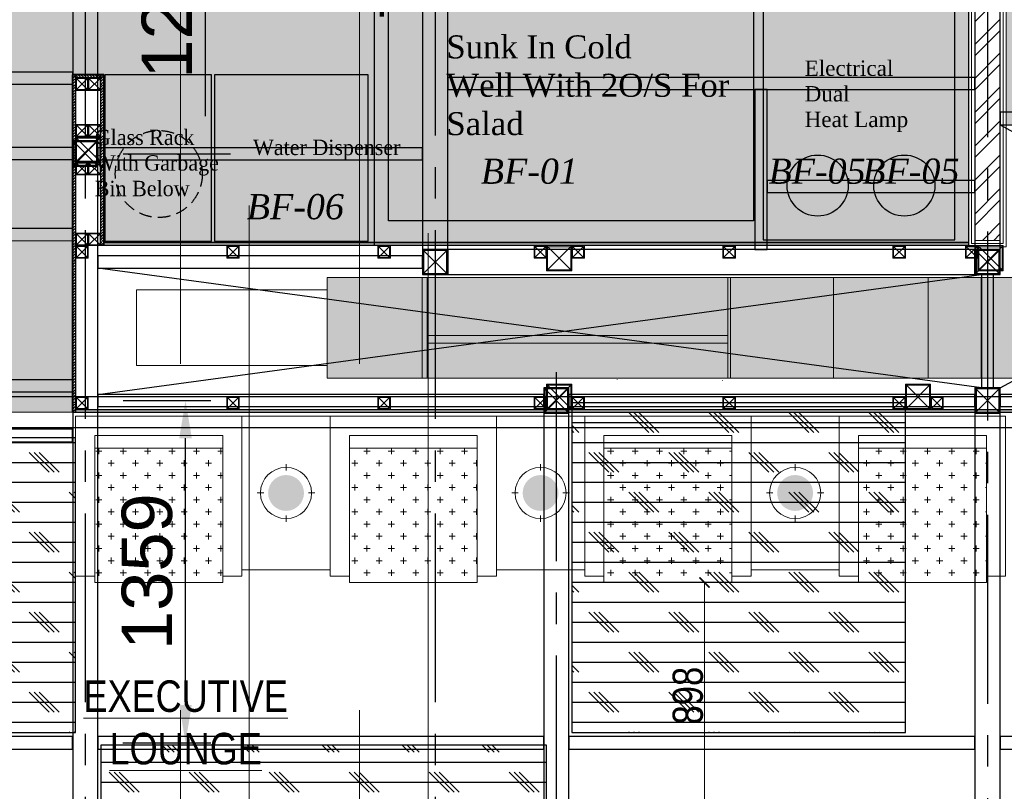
# Model space of a CAD drawing. Header units: inches. Extents: x -1008743 to -388065, y -1380311 to -642022.
# Tile 48 of 85: x -517875 to -513965, y -674900 to -671836. Entities that reach past the tile are written whole.
import ezdxf
from ezdxf.xclip import XClip

# ---------------------------------------------------------------- set-up
doc = ezdxf.new("R2010")
doc.units = ezdxf.units.IN
doc.header["$LTSCALE"] = 1000
doc.header["$MEASUREMENT"] = 0
doc.header["$XCLIPFRAME"] = 0
doc.header["$PDMODE"] = 35
for name, pattern in [('CENTER2', [1.125, 0.75, -0.125, 0.125, -0.125]), ('General Arrangement Plan$0$( Hidden )', [0.375, 0.25, -0.125]), ('General Arrangement Plan$1$.5', [2, 0.5, -0.5, 0.5, -0.5]), ('General Arrangement Plan$1$CORES & SETBACK$0$HIDDEN', [0.375, 0.25, -0.125]), ('General Arrangement Plan$1$DASHED', [0.75, 0.5, -0.25])]:
    doc.linetypes.add(name, pattern=pattern)
for name, color, linetype in [('Elevation hatch', 7, 'Continuous'), ('General Arrangement Plan$1$12-ply', 160, 'Continuous'), ('General Arrangement Plan$1$Equipment', 5, 'Continuous'), ('General Arrangement Plan$1$Equipment Name', 7, 'Continuous'), ('IFF-35 HEAVY', 100, 'Continuous'), ('M-HVAC-INSULATION', 7, 'Continuous')]:
    doc.layers.add(name, color=color, linetype=linetype)
for name, color, linetype, lineweight in [('General Arrangement Plan$0$DIM', 7, 'Continuous', 13), ('General Arrangement Plan$0$TEXT', 7, 'Continuous', 5), ('General Arrangement Plan$1$01_WALL-INTERNAL', 250, 'Continuous', 13), ('General Arrangement Plan$1$A-HATCH', 15, 'Continuous', 0), ('General Arrangement Plan$1$BEAM', 113, 'Continuous', 9), ('General Arrangement Plan$1$CT-FURNITURE', 3, 'Continuous', 5), ('General Arrangement Plan$1$Finishes', 5, 'Continuous', 13), ('General Arrangement Plan$1$FURN', 252, 'Continuous', 5), ('General Arrangement Plan$1$MEI- EXISTING WALLS', 1, 'Continuous', 15), ('General Arrangement Plan$1$TXT', 6, 'Continuous', 20), ('General Arrangement Plan$1$Wall Hatch', 8, 'Continuous', 0), ('General Arrangement Plan$1$WALL NEW', 6, 'Continuous', 13)]:
    doc.layers.add(name, color=color, linetype=linetype, lineweight=lineweight)
doc.layers.add('General Arrangement Plan$1$MH- (Structural Elements)Strc-4', color=7, linetype='Continuous', lineweight=0, true_color=0xb85b00)
doc.layers.add('General Arrangement Plan$1$MS', color=7, linetype='Continuous', lineweight=0, true_color=0x3c5977)
doc.styles.add('ARIAL', font='arial.ttf')
doc.styles.add('General Arrangement Plan$1$Standard', font='ARIALN.TTF')
doc.styles.add('General Arrangement Plan$1$style12', font='BOOKOSI.TTF')
doc.styles.add('General Arrangement Plan$1$TMH-TEXT', font='simplex.shx', dxfattribs={"width": 0.8})
doc.dimstyles.new('General Arrangement Plan$1$TFS-Dim', dxfattribs={"dimtxt": 120, "dimasz": 40, "dimexe": 25, "dimexo": 25, "dimgap": 4.5, "dimtad": 1, "dimdec": 0, "dimzin": 0, "dimdsep": 46, "dimtxsty": 'General Arrangement Plan$1$Standard', "dimblk": 'General Arrangement Plan$1$_ArchTick', "dimcen": 0.09, "dimdle": 2, "dimclrd": 256, "dimclre": 8, "dimadec": 0, "dimazin": 0, "dimtfac": 1, "dimtdec": 0, "dimtofl": 0, "dimtmove": 1, "dimatfit": 3, "dimfxl": 1, "dimtolj": 1, "dimtzin": 0, "dimlwd": -1, "dimlwe": -1, "dimarcsym": 0})
doc.dimstyles.new('S-50', dxfattribs={"dimtxt": 200, "dimasz": 150, "dimexe": 100, "dimexo": 100, "dimgap": 50, "dimtad": 1, "dimdec": 0, "dimzin": 0, "dimdsep": 46, "dimtxsty": 'ARIAL', "dimblk1": 'ARCHTICK', "dimblk2": 'ARCHTICK', "dimcen": 0.09, "dimdle": 100, "dimclrd": 8, "dimclre": 8, "dimclrt": 6, "dimadec": 0, "dimazin": 0, "dimtfac": 1, "dimtdec": 0, "dimtofl": 0, "dimtmove": 0, "dimatfit": 3, "dimfxl": 1, "dimtolj": 1, "dimtzin": 0, "dimlwd": -1, "dimarcsym": 0})
pattern_1 = [(0, (-549706.02, -668672.15), (0, 79.375), []), (135, (-549666.34, -668711.84), (-158.75, -158.75), [112.2532, -112.2532]), (135, (-549646.5, -668711.84), (-158.75, -158.75), [112.2532, -112.2532]), (135, (-549626.65, -668711.84), (-158.75, -158.75), [112.2532, -112.2532])]

# ---------------------------------------------------------------- blocks, each defined once
blk = doc.blocks.new('General Arrangement Plan$1$JHGFG')
h = blk.add_hatch()
h.set_pattern_fill('CROSS', color=9, scale=7.5, angle=270)
h.set_pattern_definition([(270, (0, 0), (47.625, -47.625), [23.8125, -71.4375]), (0, (-11.906, -11.906), (47.625, 47.625), [23.8125, -71.4375])])
h.paths.add_polyline_path([(-2281577.9, -209054.5), (-2282102.9, -209054.5), (-2282102.9, -209554.5), (-2281577.9, -209554.5)])
at = {"color": 0, "linetype": 'ByBlock', "lineweight": -2}
for points in [[(-2282152.9, -209054.5), (-2281602.9, -209054.5), (-2281602.9, -208979.5), (-2282227.9, -208979.5), (-2282227.9, -209629.5), (-2281602.9, -209629.5), (-2281602.9, -209554.5), (-2282152.9, -209554.5)], [(-2282102.9, -209054.5), (-2282152.9, -209054.5), (-2282152.9, -209554.5), (-2282102.9, -209554.5)], [(-2281577.9, -209054.5), (-2282102.9, -209054.5), (-2282102.9, -209554.5), (-2281577.9, -209554.5)]]:
    blk.add_lwpolyline(points, close=True, dxfattribs=at)
blk = doc.blocks.new('General Arrangement Plan$1$A$Caff05cb0')
h = blk.add_hatch(color=52)
h.set_gradient(color1=(228, 209, 7), one_color=1, tint=1, name='SPHERICAL')
edge = h.paths.add_edge_path()
edge.add_arc((0, 0), 70.1, 0, 360, ccw=False)
at = {"color": 250}
for points in [[(0, 87.5), (0, 112.5)], [(-87.5, 0), (-112.5, 0)], [(87.5, 0), (112.5, 0)], [(0, -87.5), (0, -112.5)]]:
    blk.add_lwpolyline(points, dxfattribs=at)
blk.add_circle((0, 0), 100, dxfattribs=at)
blk = doc.blocks.new('*U404')
at = {"layer": 'General Arrangement Plan$1$A-HATCH', "lineweight": -2, "true_color": 0x939598}
h = blk.add_hatch(dxfattribs=at)
h.set_pattern_fill('ANSI32', color=252, scale=0.4)
h.set_pattern_definition([(45, (-636.7705, 0), (-2.694077, 2.694077), []), (45, (-634.9745, 0), (-2.694077, 2.694077), [])])
h.paths.add_polyline_path([(-360.62, 1), (-360.62, 5), (-221.82, 5), (-221.82, 1)])
at = {"layer": 'General Arrangement Plan$1$Finishes'}
blk.add_lwpolyline([(-361.62, 6), (-220.82, 6), (-220.82, 0), (-361.62, 0)], close=True, dxfattribs=at)
at = {"layer": 'General Arrangement Plan$1$WALL NEW'}
for points in [[(-361.12, 5.5), (-221.32, 5.5), (-221.32, 0.5), (-361.12, 0.5)], [(-360.62, 5), (-221.82, 5), (-221.82, 1), (-360.62, 1)]]:
    blk.add_lwpolyline(points, close=True, dxfattribs=at)
blk = doc.blocks.new('General Arrangement Plan$1$_ArchTick')
at = {"color": 0, "linetype": 'ByBlock', "const_width": 0.15}
blk.add_lwpolyline([(-0.5, -0.5), (0.5, 0.5)], dxfattribs=at)
blk = doc.blocks.new('*D412')
at = {"layer": 'Defpoints', "color": 0}
for p in [(11370, 4135.1, -0.1), (11415.5, 4135.1), (11549.5, 3236.7, -0.1)]:
    blk.add_point(p, dxfattribs=at)
at = {"layer": 'General Arrangement Plan$0$DIM', "color": 8, "linetype": 'General Arrangement Plan$0$( Hidden )'}
for p, q in [((11395, 4135.1), (11440.5, 4135.1)), ((11524.5, 3236.7), (11390.5, 3236.7))]:
    blk.add_line(p, q, dxfattribs=at)
at = {"layer": 'General Arrangement Plan$0$DIM', "color": 8}
blk.add_line((11415.5, 3234.7), (11415.5, 4137.1), dxfattribs=at)
at = {"layer": 'General Arrangement Plan$0$DIM', "color": 8, "xscale": 40, "yscale": 40, "zscale": 40}
for p, rotation in [((11415.5, 4135.1), 90), ((11415.5, 3236.7), 270)]:
    blk.add_blockref('General Arrangement Plan$1$_ArchTick', p, dxfattribs=dict(at, rotation=rotation))
at = {"layer": 'General Arrangement Plan$0$DIM', "color": 0, "insert": (11349.8, 3685.9), "char_height": 120, "attachment_point": 5, "rotation": 90, "style": 'General Arrangement Plan$1$Standard'}
blk.add_mtext('\\A1;898', dxfattribs=at)
blk = doc.blocks.new('General Arrangement Plan$1$A$C0642dd72')
at = {"layer": 'General Arrangement Plan$1$MS', "ltscale": 10}
for p, q in [((8717.5, 4780), (8817.5, 4880)), ((8817.5, 4780), (8717.5, 4880)), ((10587.9, 4348.8), (10687.9, 4448.8)), ((10687.9, 4348.8), (10587.9, 4448.8)), ((12300.7, 4348.8), (12400.7, 4448.8)), ((12400.7, 4348.8), (12300.7, 4448.8)), ((10587.9, 3798.8), (10687.9, 3898.8)), ((10687.9, 3798.8), (10587.9, 3898.8)), ((12012.7, 3798.8), (12112.7, 3898.8)), ((12112.7, 3798.8), (12012.7, 3898.8))]:
    blk.add_line(p, q, dxfattribs=at)
for points in [[(8717.5, 4780), (8817.5, 4780), (8817.5, 4880), (8717.5, 4880)], [(8721.5, 4784), (8813.5, 4784), (8813.5, 4876), (8721.5, 4876)], [(10587.9, 4348.8), (10687.9, 4348.8), (10687.9, 4448.8), (10587.9, 4448.8)], [(10591.9, 4352.8), (10683.9, 4352.8), (10683.9, 4444.8), (10591.9, 4444.8)], [(12300.7, 4348.8), (12400.7, 4348.8), (12400.7, 4448.8), (12300.7, 4448.8)], [(12304.7, 4352.8), (12396.7, 4352.8), (12396.7, 4444.8), (12304.7, 4444.8)], [(10587.9, 3798.8), (10687.9, 3798.8), (10687.9, 3898.8), (10587.9, 3898.8)], [(10591.9, 3802.8), (10683.9, 3802.8), (10683.9, 3894.8), (10591.9, 3894.8)], [(12012.7, 3798.8), (12112.7, 3798.8), (12112.7, 3898.8), (12012.7, 3898.8)], [(12016.7, 3802.8), (12108.7, 3802.8), (12108.7, 3894.8), (12016.7, 3894.8)]]:
    blk.add_lwpolyline(points, close=True, dxfattribs=at)
blk = doc.blocks.new('*U454')
at = {"layer": 'General Arrangement Plan$1$12-ply', "true_color": 0x939598}
h = blk.add_hatch(dxfattribs=at)
h.set_pattern_fill('ANSI35', color=252, scale=2.5, angle=180)
h.set_pattern_definition([(225, (0, 4142.89), (11.22532015, -11.22532015), []), (225, (-11.225, 4142.89), (11.22532015, -11.22532015), [19.84375, -3.96875, 0, -3.96875])])
h.paths.add_polyline_path([(2694419.8, -799586.5), (2694419.8, -804486.5), (2694431.8, -804486.5), (2694431.8, -799586.5)])
at = {"layer": 'General Arrangement Plan$1$12-ply'}
blk.add_lwpolyline([(2694419.8, -799586.5), (2694431.8, -799586.5), (2694431.8, -804486.5), (2694419.8, -804486.5)], close=True, dxfattribs=at)
blk = doc.blocks.new('*U426')
at = {"layer": 'General Arrangement Plan$1$12-ply', "true_color": 0x939598}
h = blk.add_hatch(dxfattribs=at)
h.set_pattern_fill('ANSI35', color=252, scale=2.5, angle=180)
h.set_pattern_definition([(225, (0, 5489.046), (11.22532015, -11.22532015), []), (225, (-11.225, 5489.046), (11.22532015, -11.22532015), [19.84375, -3.96875, 0, -3.96875])])
h.paths.add_polyline_path([(2694419.8, -800693.2), (2694419.8, -802033.7), (2694431.8, -802033.7), (2694431.8, -800693.2)])
at = {"layer": 'General Arrangement Plan$1$12-ply'}
blk.add_lwpolyline([(2694419.8, -800693.2), (2694431.8, -800693.2), (2694431.8, -802033.7), (2694419.8, -802033.7)], close=True, dxfattribs=at)
blk = doc.blocks.new('*U455')
at = {"layer": 'General Arrangement Plan$1$12-ply', "true_color": 0x939598}
h = blk.add_hatch(dxfattribs=at)
h.set_pattern_fill('ANSI35', color=252, scale=2.5, angle=180)
h.set_pattern_definition([(225, (0, 6151.048), (11.22532015, -11.22532015), []), (225, (-11.225, 6151.048), (11.22532015, -11.22532015), [19.84375, -3.96875, 0, -3.96875])])
h.paths.add_polyline_path([(2694419.8, -800693.2), (2694419.8, -801371.7), (2694431.8, -801371.7), (2694431.8, -800693.2)])
at = {"layer": 'General Arrangement Plan$1$12-ply'}
blk.add_lwpolyline([(2694419.8, -800693.2), (2694431.8, -800693.2), (2694431.8, -801371.7), (2694419.8, -801371.7)], close=True, dxfattribs=at)
blk = doc.blocks.new('*U432')
at = {"layer": 'General Arrangement Plan$1$12-ply', "true_color": 0x939598}
h = blk.add_hatch(dxfattribs=at)
h.set_pattern_fill('ANSI35', color=252, scale=2.5, angle=180)
h.set_pattern_definition([(225, (0, 6716.975), (11.22532015, -11.22532015), []), (225, (-11.225, 6716.975), (11.22532015, -11.22532015), [19.84375, -3.96875, 0, -3.96875])])
h.paths.add_polyline_path([(2694419.8, -800699.5), (2694419.8, -800799.5), (2694431.8, -800799.5), (2694431.8, -800699.5)])
at = {"layer": 'General Arrangement Plan$1$12-ply'}
blk.add_lwpolyline([(2694419.8, -800699.5), (2694431.8, -800699.5), (2694431.8, -800799.5), (2694419.8, -800799.5)], close=True, dxfattribs=at)
blk = doc.blocks.new('General Arrangement Plan$1$A$C25013FFA')
at = {"layer": 'General Arrangement Plan$1$MS', "linetype": 'General Arrangement Plan$1$CORES & SETBACK$0$HIDDEN', "ltscale": 25}
for p, q in [((-9, 60), (35, 16)), ((35, 60), (-9, 16))]:
    blk.add_line(p, q, dxfattribs=at)
at = {"layer": 'General Arrangement Plan$1$MS', "ltscale": 25}
blk.add_lwpolyline([(-12, 13), (38, 13), (38, 63), (-12, 63)], close=True, dxfattribs=at)
blk.add_lwpolyline([(-12, 13), (38, 13), (38, 63), (-12, 63)], close=True, dxfattribs=at)
at = {"layer": 'General Arrangement Plan$1$MS', "linetype": 'General Arrangement Plan$1$.5', "ltscale": 25}
blk.add_lwpolyline([(-9, 16), (35, 16), (35, 60), (-9, 60)], close=True, dxfattribs=at)
blk = doc.blocks.new('*U456')
at = {"layer": 'General Arrangement Plan$1$12-ply', "true_color": 0x939598}
h = blk.add_hatch(dxfattribs=at)
h.set_pattern_fill('ANSI35', color=252, scale=2.5, angle=180)
h.set_pattern_definition([(225, (0, 2900.606), (11.22532015, -11.22532015), []), (225, (-11.225, 2900.606), (11.22532015, -11.22532015), [19.84375, -3.96875, 0, -3.96875])])
h.paths.add_polyline_path([(2694419.8, -800940.8), (2694419.8, -804374.5), (2694431.8, -804374.5), (2694431.8, -800940.8)])
at = {"layer": 'General Arrangement Plan$1$12-ply'}
blk.add_lwpolyline([(2694419.8, -800940.8), (2694431.8, -800940.8), (2694431.8, -804374.5), (2694419.8, -804374.5)], close=True, dxfattribs=at)
blk = doc.blocks.new('*D528')
at = {"color": 8, "lineweight": -2, "ltscale": 10}
for p, q in [((-473667, -690093.6), (-473239.9, -690093.6)), ((-473667, -691313.6), (-473239.9, -691313.6))]:
    blk.add_line(p, q, dxfattribs=at)
at = {"color": 8, "ltscale": 10}
blk.add_line((-473339.9, -691163.6), (-473339.9, -690243.6), dxfattribs=at)
for points in [[(-473314.9, -690243.6), (-473364.9, -690243.6), (-473339.9, -690093.6)], [(-473364.9, -691163.6), (-473314.9, -691163.6), (-473339.9, -691313.6)]]:
    blk.add_solid(points, dxfattribs=at)
at = {"layer": 'Defpoints', "color": 0, "ltscale": 10}
for p in [(-473767, -690093.6), (-473339.9, -690093.6), (-473767, -691313.6)]:
    blk.add_point(p, dxfattribs=at)
at = {"color": 6, "ltscale": 10, "insert": (-473492, -690703.6), "char_height": 200, "attachment_point": 5, "rotation": 90, "style": 'ARIAL'}
blk.add_mtext('\\A1;1220', dxfattribs=at)
blk = doc.blocks.new('_ArchTick')
at = {"color": 0, "linetype": 'ByBlock', "const_width": 0.15}
blk.add_lwpolyline([(-0.5, -0.5), (0.5, 0.5)], dxfattribs=at)
blk = doc.blocks.new('*D530')
at = {"color": 8, "lineweight": -2, "ltscale": 10}
for p, q in [((-473667.2, -692292.8), (-473319, -692292.8)), ((-473667.4, -693651.6), (-473319, -693651.6))]:
    blk.add_line(p, q, dxfattribs=at)
at = {"color": 8, "ltscale": 10}
blk.add_line((-473419, -693501.6), (-473419, -692442.8), dxfattribs=at)
for points in [[(-473394, -692442.8), (-473444, -692442.8), (-473419, -692292.8)], [(-473444, -693501.6), (-473394, -693501.6), (-473419, -693651.6)]]:
    blk.add_solid(points, dxfattribs=at)
at = {"layer": 'Defpoints', "color": 0, "ltscale": 10}
for p in [(-473767.2, -692292.8), (-473419, -692292.8), (-473767.4, -693651.6)]:
    blk.add_point(p, dxfattribs=at)
at = {"color": 6, "ltscale": 10, "insert": (-473571.2, -692972.2), "char_height": 200, "attachment_point": 5, "rotation": 90, "style": 'ARIAL'}
blk.add_mtext('\\A1;1359', dxfattribs=at)
blk = doc.blocks.new('General Arrangement Plan')
at = {"layer": 'General Arrangement Plan$1$Wall Hatch', "true_color": 0x939598}
h = blk.add_hatch(color=252, dxfattribs=at)
h.dxf.hatch_style = 1
h.paths.add_polyline_path([(9916.9, 5346.9), (9916.9, 4946.9), (12932.4, 4946.9), (12932.4, 5346.9)])
at = {"layer": 'General Arrangement Plan$1$BEAM', "linetype": 'General Arrangement Plan$0$( Hidden )', "ltscale": 11}
for points in [[(9607.6, 13882.8), (9607.6, 877.8), (9334.2, 877.8), (9334.2, 13882.8)], [(10318.6, 13772.8), (10318.6, 877.8), (10045.1, 877.8), (10045.1, 13772.8)]]:
    blk.add_lwpolyline(points, close=True, dxfattribs=at)
at = {"layer": 'General Arrangement Plan$1$Equipment', "color": 32, "ltscale": 0.2}
blk.add_line((10104.5, 5472.5), (10104.5, 6522.6), dxfattribs=at)
at = {"layer": 'General Arrangement Plan$1$Equipment'}
for points in [[(10160.1, 5571.5), (10160.1, 6571.3), (11610, 6571.3), (11610, 5571.5)], [(11648.2, 5496.2), (12410.2, 5496.2), (12410.2, 6563), (11648.2, 6563)], [(9469.9, 5490.9), (10079.5, 5490.9), (10079.5, 6151.3), (9469.9, 6151.3)]]:
    blk.add_lwpolyline(points, close=True, dxfattribs=at)
at = {"layer": 'General Arrangement Plan$1$Equipment', "color": 32, "ltscale": 0.2}
blk.add_lwpolyline([(9034.4, 5490.1), (9457.1, 5490.1), (9457.1, 6151.3), (9034.4, 6151.3)], close=True, dxfattribs=at)
at = {"layer": 'General Arrangement Plan$1$Equipment', "linetype": 'General Arrangement Plan$1$DASHED', "ltscale": 0.1}
blk.add_circle((9248.4, 5757.2), 172.7, dxfattribs=at)
at = {"layer": 'General Arrangement Plan$1$Equipment'}
for centre in [(11864.9, 5711.4), (12209.1, 5711.4)]:
    blk.add_circle(centre, 121.2, dxfattribs=at)
at = {"layer": 'General Arrangement Plan$1$FURN'}
blk.add_lwpolyline([(9578.6, 4185.9), (9929, 4185.9), (9929, 4795.5), (9578.6, 4795.5)], close=True, dxfattribs=at)
at = {"layer": 'General Arrangement Plan$1$FURN', "elevation": 0.1}
for points in [[(10589.4, 4185.9), (10939.8, 4185.9), (10939.8, 4795.5), (10589.4, 4795.5)], [(11600.2, 4185.9), (11950.6, 4185.9), (11950.6, 4795.5), (11600.2, 4795.5)]]:
    blk.add_lwpolyline(points, close=True, dxfattribs=at)
at = {"layer": 'General Arrangement Plan$1$MEI- EXISTING WALLS', "color": 252, "true_color": 0x939598}
blk.add_line((8993.2, 6151.3, -0.1), (8918.2, 6151.3, -0.1), dxfattribs=at)
at = {"layer": 'General Arrangement Plan$1$MEI- EXISTING WALLS'}
for p, q in [((11069.1, 4940.9), (11069.1, 4939.7)), ((11487.4, 4937.4), (11487.4, 4938.6))]:
    blk.add_line(p, q, dxfattribs=at)
at = {"layer": 'General Arrangement Plan$1$MEI- EXISTING WALLS', "color": 18, "true_color": 0x000000}
blk.add_lwpolyline([(9916.9, 5296.9), (9916.9, 4996.9), (9160, 4996.9), (9160, 5296.9)], close=True, dxfattribs=at)
at = {"layer": 'General Arrangement Plan$1$MH- (Structural Elements)Strc-4', "lineweight": 5}
blk.add_lwpolyline([(10293.8, 5346.9), (9916.9, 5346.9), (9916.9, 4946.9), (10293.8, 4946.9)], dxfattribs=at)
at = {"layer": 'General Arrangement Plan$1$MH- (Structural Elements)Strc-4', "lineweight": 9}
for points in [[(10314.8, 5346.9), (10293.8, 5346.9), (10293.8, 4946.9), (10314.8, 4946.9)], [(11508.4, 5346.9), (11508.4, 4946.9), (11518.9, 4946.9), (11518.9, 5346.9)]]:
    blk.add_lwpolyline(points, close=True, dxfattribs=at)
for points in [[(11508.4, 5346.9), (10314.8, 5346.9)], [(11518.9, 4946.9), (12932.4, 4946.9), (12932.4, 5346.9), (11518.9, 5346.9)], [(11927.3, 4946.9), (11927.3, 5346.9)], [(11508.4, 5116.5), (10314.8, 5116.5)], [(11508.4, 5085.1), (10314.8, 5085.1)], [(10314.8, 4946.9), (11508.4, 4946.9)]]:
    blk.add_lwpolyline(points, dxfattribs=at)
at = {"layer": 'General Arrangement Plan$1$MH- (Structural Elements)Strc-4', "lineweight": 0}
for points in [[(12304.2, 4946.9), (12304.2, 5346.9)], [(12513.6, 4946.9), (12513.6, 5346.9)]]:
    blk.add_lwpolyline(points, dxfattribs=at)
at = {"layer": 'General Arrangement Plan$1$Wall Hatch'}
blk.add_lwpolyline([(9916.9, 5346.9), (12932.4, 5346.9), (12932.4, 4946.9), (9916.9, 4946.9)], close=True, dxfattribs=at)
at = {"layer": 'General Arrangement Plan$1$01_WALL-INTERNAL', "xscale": -25, "yscale": 25, "zscale": 25, "rotation": 270}
blk.add_blockref('*U404', (12463.9, 14509), dxfattribs=at)
at = {"layer": 'General Arrangement Plan$1$12-ply'}
for name, p in [('*U426', (-2685513.7, 806844.4, -0.1)), ('*U455', (-2685401.7, 806844.4, -0.1))]:
    blk.add_blockref(name, p, dxfattribs=at)
for name, p, rotation in [('*U432', (-791781.3, -2688280.6, -0.1), 90), ('*U456', (813404.7, 2699904.5), 270), ('*U454', (813404.7, 2699242.5, -0.1), 270)]:
    blk.add_blockref(name, p, dxfattribs=dict(at, rotation=rotation))
at = {"layer": 'General Arrangement Plan$1$CT-FURNITURE', "xscale": -1.01600203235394, "yscale": 1.01600203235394, "zscale": 1.016002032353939, "rotation": 90}
for p in [(9753.8, 4490.7), (10764.6, 4490.7, 0.1), (11775.4, 4490.7, 0.1)]:
    blk.add_blockref('General Arrangement Plan$1$A$Caff05cb0', p, dxfattribs=at)
at = {"layer": 'General Arrangement Plan$1$FURN', "extrusion": (-3.44359e-07, 2.36993e-18, 1), "xscale": 1.016002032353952, "yscale": 1.016002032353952, "zscale": 1.016002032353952, "rotation": 270}
for p in [(221902.2, -2313952.7, -0.1), (222913, -2313952.7, 0), (223923.8, -2313952.7, 0.1), (224934.6, -2313952.7, 0.1)]:
    blk.add_blockref('General Arrangement Plan$1$JHGFG', p, dxfattribs=at)
at = {"layer": 'General Arrangement Plan$1$MS', "ltscale": 10}
blk.add_blockref('General Arrangement Plan$1$A$C0642dd72', (200.7, 1023.9), dxfattribs=at)
at = {"layer": 'General Arrangement Plan$1$MS', "ltscale": 25, "xscale": -1, "rotation": 180}
for p in [(8930.2, 6152.3, -0.1), (8980.2, 6152.3, -0.1), (8930.2, 5966.9), (8980.2, 5966.9), (8930.2, 5816.9), (8980.2, 5816.9), (8930.2, 5535.7, -0.1), (8980.2, 5535.7, -0.1), (8930.2, 5485.7, -0.1), (9530.2, 5485.7, -0.1), (10130.2, 5485.7, -0.1), (10750.6, 5485.7), (10900.6, 5485.7), (11500.6, 5485.7), (12175.4, 5485.7), (12463.4, 5485.7), (8930.2, 4885.7, -0.1), (9530.2, 4885.7, -0.1), (10130.2, 4885.7, -0.1), (10750.6, 4885.7), (10900.6, 4885.7), (11500.6, 4885.7), (12175.4, 4885.7), (12325.4, 4885.7)]:
    blk.add_blockref('General Arrangement Plan$1$A$C25013FFA', p, dxfattribs=at)
at = {"layer": 'General Arrangement Plan$0$TEXT', "color": 1, "char_height": 100, "attachment_point": 7, "style": 'General Arrangement Plan$1$Standard'}
for s, insert in [('{\\fTimes New Roman|b0|i1|c0|p18;BF-01}', (10527, 5716.9)), ('{\\fTimes New Roman|b0|i1|c0|p18;BF-05}', (11669.6, 5716.9)), ('{\\fTimes New Roman|b0|i1|c0|p18;BF-05}', (12042, 5716.9)), ('{\\fTimes New Roman|b0|i1|c0|p18;BF-06}', (9597.7, 5576.1))]:
    blk.add_mtext(s, dxfattribs=dict(at, insert=insert))
at = {"layer": 'General Arrangement Plan$1$BEAM', "insert": (10096.3, 11300.1), "char_height": 147.925, "width": 5195.333, "attachment_point": 7, "rotation": 270, "style": 'General Arrangement Plan$1$TMH-TEXT'}
blk.add_mtext('{\\fArial|b0|i0|c0|p34;\\C5;BOTTOM OF MS SECTION @13\'-11" FROM RAW FLOOR LEVEL}', dxfattribs=at)
at = {"layer": 'General Arrangement Plan$1$Equipment Name', "color": 0, "insert": (10390.4, 6307.8), "char_height": 91.44, "width": 1186.124, "attachment_point": 1, "style": 'General Arrangement Plan$1$style12'}
blk.add_mtext('\\A1;\\pxql;Sunk In Cold \\PWell With 2O/S For Salad', dxfattribs=at)
at = {"layer": 'General Arrangement Plan$1$Equipment Name', "insert": (11812.9, 6207.9), "char_height": 60.96, "width": 1859.766, "attachment_point": 1, "rotation": 359.9919, "style": 'General Arrangement Plan$1$style12'}
blk.add_mtext('Electrical \\PDual \\PHeat Lamp', dxfattribs=at)
at = {"layer": 'General Arrangement Plan$1$Equipment Name', "color": 0, "extrusion": (2.14625e-08, -1.04836e-07, 1), "char_height": 60.96, "width": 622.304, "attachment_point": 9, "text_direction": (1, 0, 0), "style": 'General Arrangement Plan$1$style12'}
for s, insert in [('\\pxql;{\\W0.95;Water Dispenser}', (10245, 5812.7)), ('\\pxql;{\\W0.95;Glass Rack\\PWith Garbage Bin Below}', (9616.4, 5668.3))]:
    blk.add_mtext(s, dxfattribs=dict(at, insert=insert))
at = {"layer": 'General Arrangement Plan$1$TXT', "insert": (9355.1, 3578.8), "char_height": 125, "width": 2265.161, "attachment_point": 5, "style": 'General Arrangement Plan$1$Standard'}
blk.add_mtext('{\\LEXECUTIVE \\PLOUNGE }', dxfattribs=at)
at = {"layer": 'General Arrangement Plan$0$DIM', "color": 9, "true_color": 0xc7c8ca}
dim = blk.add_linear_dim(base=(11415.5, 4135.1), p1=(11549.5, 3236.7, -0.1), p2=(11370, 4135.1, -0.1), angle=90, dimstyle='General Arrangement Plan$1$TFS-Dim', override={"dimclrd": 8}, dxfattribs=at)
dim.commit()
dim.dimension.update_dxf_attribs({"geometry": '*D412', "text_midpoint": (11349.8, 3685.9)})
blk = doc.blocks.new('latout')
at = {"color": 252, "linetype": 'CENTER2'}
for p, q in [((-5638, 13525.7), (-5638, -289.8)), ((-4248.1, 13525.7), (-4248.1, -289.9)), ((-2054.6, 13520.1), (-2054.6, -295.4)), ((-3767.5, 3961), (-3767.5, -287.5))]:
    blk.add_line(p, q, dxfattribs=at)
at = {"ltscale": 10}
for p, q in [((-2004.6, 3898.8), (-100.3, 4943.9)), ((-2004.6, 4943.9), (-100, 3872.7)), ((-5687.8, 4780), (-5587.8, 4880)), ((-5587.8, 4780), (-5687.8, 4880)), ((-4298.1, 4348.8), (-4198.1, 4448.8)), ((-4198.1, 4348.8), (-4298.1, 4448.8)), ((-2104.6, 4348.8), (-2004.6, 4448.8)), ((-2004.6, 4348.8), (-2104.6, 4448.8)), ((-5588, 3872.9), (-2078.6, 4348.8)), ((-2078.6, 3898.8), (-5587.8, 4374.9)), ((-3817.5, 3798.9), (-3717.5, 3898.9)), ((-3717.5, 3798.9), (-3817.5, 3898.9)), ((-2104.6, 3798.8), (-2004.6, 3898.8)), ((-2004.6, 3798.8), (-2104.6, 3898.8))]:
    blk.add_line(p, q, dxfattribs=at)
at = {"color": 3, "ltscale": 10}
for points in [[(-5587.8, 4880), (-5587.8, 10397), (-5687.8, 10397), (-5687.8, 4880)], [(-4198.1, 4448.8), (-4198.1, 7847.5), (-4298.1, 7847.5), (-4298.1, 4448.8)], [(-2004.6, 4448.8), (-2004.6, 7736.5), (-2104.6, 7736.5), (-2104.6, 4448.8)], [(-5587.8, 100.2), (-5587.8, 4780), (-5687.8, 4780), (-5687.8, 100.2)], [(-4198.1, 4348.8), (-2104.6, 4348.8), (-2104.6, 4448.8), (-4198.1, 4448.8)], [(-3717.5, 100.1), (-3717.5, 3798.9), (-3817.5, 3798.9), (-3817.5, 100.1)], [(-2004.6, 100.1), (-2004.6, 3798.8), (-2104.6, 3798.8), (-2104.6, 100.1)]]:
    blk.add_lwpolyline(points, close=True, dxfattribs=at)
at = {"color": 6, "ltscale": 10}
for points in [[(-7049, 5104.7), (-5687.8, 5104.6), (-5687.8, 5152.6), (-7049, 5152.7)], [(-4198.1, 5083.7), (-2104.6, 5083.7), (-2104.6, 5131.7), (-4198.1, 5131.7)], [(-2930.6, 4448.8), (-2930.6, 5083.7), (-2978.6, 5083.7), (-2978.6, 4448.8)], [(-7049, 4806), (-5687.8, 4806), (-5687.8, 4854), (-7049, 4854)], [(-5587.8, 4804.2), (-4298.1, 4804.2), (-4298.1, 4852.2), (-5587.8, 4852.2)], [(-2930.6, 4674.8), (-2104.6, 4674.8), (-2104.6, 4722.8), (-2930.6, 4722.8)], [(-7098.5, 4483.7), (-5687.8, 4483.5), (-5687.8, 4531.5), (-7098.5, 4531.7)], [(-5587.8, 4374.9), (-4298.1, 4374.8), (-4298.1, 4422.8), (-5587.8, 4422.9)], [(-2030.6, 3898.8), (-2030.6, 4348.8), (-2078.6, 4348.8), (-2078.6, 3898.8)], [(-7049, 3883.5), (-5687.8, 3883.4), (-5687.8, 3931.4), (-7049, 3931.5)], [(-5588, 3824.9), (-3817.5, 3824.9), (-3817.5, 3872.9), (-5588, 3872.9)], [(-3717.5, 3824.9), (-2104.6, 3824.8), (-2104.6, 3872.8), (-3717.5, 3872.9)], [(-2004.6, 3824.8), (-100, 3824.7), (-100, 3872.7), (-2004.6, 3872.8)]]:
    blk.add_lwpolyline(points, close=True, dxfattribs=at)
at = {"color": 30, "ltscale": 10}
for points in [[(-2004.6, 4943.9), (-100.3, 4943.9), (-100.3, 4993.9), (-2004.6, 4993.9)], [(-7049, 3685.1), (-5688, 3685), (-5688, 3735), (-7049, 3735.1)], [(-7049, 2465.1), (-5688, 2465), (-5688, 2515), (-7049, 2515.1)], [(-5587.8, 2465.1), (-3817.5, 2465), (-3817.5, 2515), (-5587.8, 2515.1)], [(-3717.5, 2465), (-2104.6, 2465), (-2104.6, 2515), (-3717.5, 2515)], [(-2004.6, 2465), (-100, 2465), (-100, 2515), (-2004.6, 2515)]]:
    blk.add_lwpolyline(points, close=True, dxfattribs=at)
at = {"color": 4, "ltscale": 10}
for points in [[(-5687.8, 4780), (-5587.8, 4780), (-5587.8, 4880), (-5687.8, 4880)], [(-5683.8, 4784), (-5591.8, 4784), (-5591.8, 4876), (-5683.8, 4876)], [(-4298.1, 4348.8), (-4198.1, 4348.8), (-4198.1, 4448.8), (-4298.1, 4448.8)], [(-4294.1, 4352.8), (-4202.1, 4352.8), (-4202.1, 4444.8), (-4294.1, 4444.8)], [(-2104.6, 4348.8), (-2004.6, 4348.8), (-2004.6, 4448.8), (-2104.6, 4448.8)], [(-2100.6, 4352.8), (-2008.6, 4352.8), (-2008.6, 4444.8), (-2100.6, 4444.8)], [(-3817.5, 3798.9), (-3717.5, 3798.9), (-3717.5, 3898.9), (-3817.5, 3898.9)], [(-3813.5, 3802.9), (-3721.5, 3802.9), (-3721.5, 3894.9), (-3813.5, 3894.9)], [(-2104.6, 3798.8), (-2004.6, 3798.8), (-2004.6, 3898.8), (-2104.6, 3898.8)], [(-2100.6, 3802.8), (-2008.6, 3802.8), (-2008.6, 3894.8), (-2100.6, 3894.8)]]:
    blk.add_lwpolyline(points, close=True, dxfattribs=at)
at = {"ltscale": 10}
for base, p1, p2, picture, middle in [((-5160.8, 6048.2), (-5587.8, 4828.2), (-5587.8, 6048.2), '*D528', (-5312.9, 5438.2)), ((-5239.9, 3848.9), (-5588.2, 2490.1), (-5588, 3848.9), '*D530', (-5392, 3169.5))]:
    dim = blk.add_linear_dim(base=base, p1=p1, p2=p2, angle=90, dimstyle='S-50', dxfattribs=at)
    dim.commit()
    dim.dimension.update_dxf_attribs({"geometry": picture, "text_midpoint": middle, "insert": (468179.2, 696141.7)})

msp = doc.modelspace()

# ---------------------------------------------------------------- hatches: boundary and pattern name
at = {"layer": 'M-HVAC-INSULATION'}
h = msp.add_hatch(dxfattribs=at)
h.set_pattern_fill('DOTS', scale=50)
h.set_pattern_definition([(0, (-496533, -668672.15), (39.6875, 79.375), [0, -79.375])])
h.paths.add_polyline_path([(-513397.7, -664590), (-513397.7, -665814), (-515785, -665813.6), (-515785, -664589.6)])
h.paths.add_polyline_path([(-513946.8, -669505.6), (-513946.8, -666673), (-512866.8, -666673), (-512866.8, -669505.6)])
edge = h.paths.add_edge_path()
edge.add_line((-520586.8, -666673), (-521351.3, -666673))
edge.add_line((-521351.3, -666673), (-521351.3, -665473))
edge.add_line((-521351.3, -665473), (-519801.3, -665473))
edge.add_line((-519801.3, -665473), (-519801.3, -666673))
edge.add_line((-519801.3, -666673), (-513957.3, -666673))
edge.add_line((-513957.3, -666673), (-513957.3, -672249.4))
edge.add_line((-513957.3, -672249.4), (-511990.2, -672249.4))
edge.add_line((-511990.2, -672249.4), (-511990.2, -665468.9))
edge.add_arc((-511992.2, -665468.9), 2, 0, 90)
edge.add_line((-511992.2, -665466.9), (-513330.6, -665466.9))
edge.add_line((-513330.6, -665466.9), (-513330.6, -664553.9))
edge.add_line((-513330.6, -664553.9), (-522160.4, -664553.9))
edge.add_line((-522160.4, -664553.9), (-522161.8, -666673))
edge.add_line((-522161.8, -666673), (-520586.8, -666673))

# ---------------------------------------------------------------- linework, layer by layer
at = {"layer": 'IFF-35 HEAVY', "ltscale": 100}
msp.add_lwpolyline([(-514107.3, -666822.4), (-514107.3, -672720.2), (-517541, -672720.2), (-517541, -672053.7), (-517665, -672053.7), (-517665, -673394.2), (-519001.7, -673394.9), (-519001.7, -672054.3), (-519125.7, -672053.7), (-519125.7, -673317.2), (-520278.1, -673317.2), (-520278.1, -672053.7), (-520402.1, -672053.7), (-520402.3, -677306.5), (-524753, -677305.8), (-524753, -674617.4), (-521734, -674617.4), (-521734, -673425.1), (-522387.4, -673425.1), (-522387.4, -672413.2), (-521734, -672413.2), (-521734, -672290.5), (-526462.8, -672289.2), (-526462.9, -671739)], dxfattribs=at)

# ---------------------------------------------------------------- next in the draw order: block references
at = {"color": 7}
ref = msp.add_blockref('General Arrangement Plan', (-526571.1, -678205.6), dxfattribs=at)
XClip(ref).set_block_clipping_path([(48.7190010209, -107.5186207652), (15251.6043912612, 15253.5715002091)])

# ---------------------------------------------------------------- next in the draw order: hatches: boundary and pattern name
at = {"layer": 'Elevation hatch', "true_color": 0x939598}
h = msp.add_hatch(dxfattribs=at)
h.set_pattern_fill('CORK', color=252, scale=25)
h.set_pattern_definition(pattern_1)
h.paths.add_polyline_path([(-515682.5, -674666.6), (-515682.5, -673356.8), (-514357.7, -673356.8), (-514357.7, -674666.6)])
h = msp.add_hatch(dxfattribs=at)
h.set_pattern_fill('CORK', color=252, scale=25)
h.set_pattern_definition(pattern_1)
h.paths.add_polyline_path([(-519063.7, -673496.6), (-519063.7, -674666.6), (-517653.2, -674666.6), (-517653.2, -673496.6)])
h = msp.add_hatch(dxfattribs=at)
h.set_pattern_fill('CORK', color=252, scale=25)
h.set_pattern_definition(pattern_1)
h.paths.add_polyline_path([(-517553.2, -674716.5), (-517553.2, -675886.5), (-515782.7, -675886.5), (-515782.7, -674716.5)])
at = {"layer": 'M-HVAC-INSULATION'}
h = msp.add_hatch(dxfattribs=at)
h.set_pattern_fill('DOTS', scale=50)
h.set_pattern_definition([(0, (-506064.966, -668671.505), (39.6875, 79.375), [0, -79.375])])
h.paths.add_polyline_path([(-520709.7, -675080.2), (-520709.7, -676805.3), (-524408.4, -676805.3), (-524408.4, -675080.2)], flags=16)
h.paths.add_polyline_path([(-520633.1, -674662.7), (-520633.1, -674812.7), (-520783.1, -674812.7), (-520783.1, -674662.7)])
h.paths.add_polyline_path([(-520741.4, -673834.8), (-520891.4, -673834.8), (-520891.4, -673684.8), (-520741.4, -673684.8)])
h.paths.add_polyline_path([(-520688.1, -673090.8), (-520838.1, -673090.8), (-520838.1, -672940.8), (-520688.1, -672940.8)])
h.paths.add_polyline_path([(-524753, -677305.8), (-524753, -674617.4), (-521734, -674617.4), (-521734, -673425.1), (-522387.4, -673425.1), (-522387.4, -672413.2), (-521734, -672413.2), (-521734, -672289.8), (-521858, -672289.8), (-521858, -672289.2), (-526462.8, -672289.2), (-526462.8, -671739), (-516526, -671739), (-516526, -666822.4), (-514107.3, -666822.4), (-514107.3, -672720.2), (-517541, -672720.2), (-517541, -672053.7), (-517665, -672053.7), (-517665, -673394.2), (-519001.7, -673394.9), (-519001.7, -672054.3), (-519125.7, -672053.7), (-519125.7, -673317.2), (-520278.1, -673317.2), (-520278.1, -672053.7), (-520402.1, -672053.7), (-520402.9, -677306.5)])

# ---------------------------------------------------------------- next in the draw order: linework, layer by layer
at = {"color": 7}
for points in [[(-520365.1, -677081), (-511929.5, -677081), (-511929.5, -673333.2), (-520365.1, -673333.2)], [(-514357.7, -673356.8), (-515682.5, -673356.8), (-515682.5, -674666.6), (-514357.7, -674666.6)], [(-517653.2, -673496.6), (-519063.7, -673496.6), (-519063.7, -674666.6), (-517653.2, -674666.6)], [(-515782.7, -674716.5), (-517553.2, -674716.5), (-517553.2, -675886.5), (-515782.7, -675886.5)]]:
    msp.add_lwpolyline(points, close=True, dxfattribs=at)
at = {"ltscale": 10}
msp.add_lwpolyline([(-512026.8, -677146.7), (-520351.8, -677146.7), (-520351.8, -673455.5), (-512026.8, -673455.5)], close=True, dxfattribs=at)

# ---------------------------------------------------------------- next in the draw order: block references
msp.add_blockref('latout', (-511976.8, -677196.7), dxfattribs=at)

doc.saveas('drawing.dxf')
